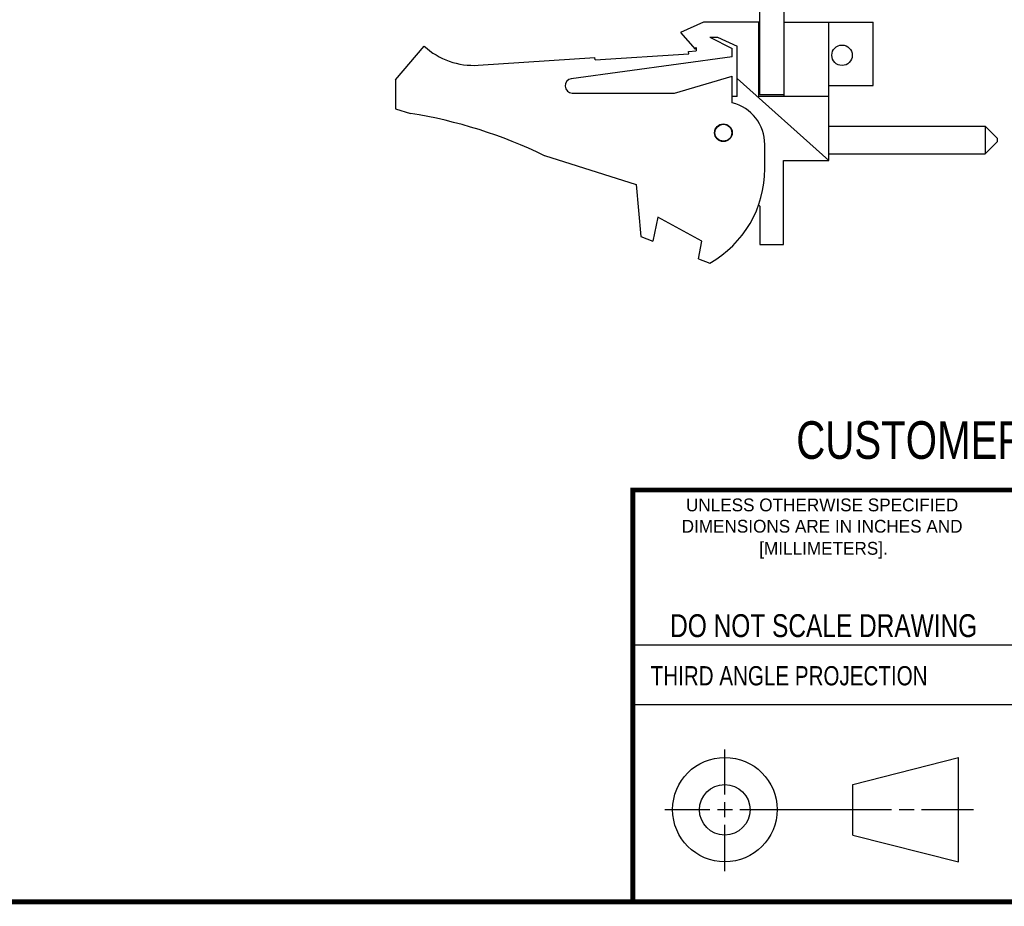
# Model space of a CAD drawing. Header units: inches. Extents: x 0.2 to 16.8, y 0.1 to 10.8.
# Tile 2 of 9: x 8.9 to 13, y 0.2 to 3.9. Entities that reach past the tile are written whole.
import ezdxf
from ezdxf.enums import TextEntityAlignment as Align

# ---------------------------------------------------------------- set-up
doc = ezdxf.new("R2010")
doc.units = ezdxf.units.IN
doc.header["$LTSCALE"] = 0.935
doc.header["$MEASUREMENT"] = 0
doc.layers.get('0').update_dxf_attribs({"linetype": 'CONTINUOUS'})
doc.styles.get("Standard").update_dxf_attribs({"font": 'txt', "width": 0.8})

msp = doc.modelspace()

# ---------------------------------------------------------------- linework, layer by layer
at = {"color": 7, "linetype": 'CONTINUOUS'}
for p, q in [((12.0107, 3.6127), (12.0107, 8.0562)), ((12.1107, 3.6057), (12.1107, 8.0557)), ((11.7757, 3.9157), (11.6807, 3.8727)), ((12.0057, 3.9157), (11.7757, 3.9157)), ((12.0057, 3.6057), (12.0057, 3.9157)), ((12.1107, 3.9157), (12.4807, 3.9157)), ((12.2967, 3.3407), (12.2967, 3.9157)), ((12.4807, 3.6527), (12.4807, 3.9157)), ((11.6807, 3.8727), (11.7407, 3.8027)), ((11.8017, 3.8527), (11.8339, 3.8527)), ((11.8017, 3.8527), (11.8957, 3.8057)), ((11.8339, 3.8527), (11.9157, 3.8157)), ((10.4957, 3.6757), (10.6157, 3.8157)), ((11.7407, 3.8027), (11.7457, 3.8102)), ((11.7457, 3.8102), (11.7457, 3.7957)), ((11.8957, 3.7707), (11.8957, 3.8057)), ((11.9157, 3.6057), (11.9157, 3.8157)), ((10.8393, 3.7363), (11.3246, 3.7681)), ((11.8957, 3.7707), (11.2267, 3.6804)), ((11.3253, 3.7581), (11.3246, 3.7681)), ((11.3253, 3.7581), (11.7144, 3.7836)), ((11.7138, 3.7936), (11.7457, 3.7957)), ((11.7144, 3.7836), (11.7138, 3.7936)), ((11.6557, 3.6207), (11.8957, 3.6907)), ((11.8957, 3.5807), (11.8957, 3.6907)), ((10.4957, 3.6757), (10.4957, 3.5557)), ((12.2967, 3.3407), (11.9157, 3.6813)), ((12.2967, 3.6527), (12.4807, 3.6527)), ((11.2307, 3.6207), (11.6557, 3.6207)), ((11.9157, 3.6057), (11.8957, 3.6057)), ((12.2967, 3.6057), (12.0057, 3.6057)), ((12.1107, 3.6127), (12.0107, 3.6127)), ((10.4957, 3.5557), (10.5577, 3.5361)), ((12.2967, 3.4832), (12.9467, 3.4832)), ((12.9467, 3.4832), (12.9967, 3.4332)), ((12.9467, 3.4832), (12.9467, 3.3682)), ((12.0307, 3.3056), (12.0307, 3.4064)), ((12.9467, 3.3682), (12.9967, 3.4182)), ((12.9967, 3.4332), (12.9967, 3.4182)), ((11.1157, 3.3604), (11.4957, 3.2407)), ((12.2967, 3.3682), (12.9467, 3.3682)), ((12.1087, 3.3407), (12.2967, 3.3407)), ((12.1087, 2.9907), (12.1087, 3.3407)), ((11.4957, 3.2407), (11.5157, 3.0237)), ((12.0049, 3.1555), (12.0107, 3.1507)), ((12.0107, 3.1507), (12.0107, 2.9907)), ((11.5857, 3.1044), (11.5657, 3.0044)), ((11.7697, 3.0044), (11.5857, 3.1044)), ((11.5157, 3.0237), (11.5657, 3.0044)), ((11.7551, 2.9316), (11.7697, 3.0044)), ((12.0107, 2.9907), (12.1087, 2.9907)), ((11.7551, 2.9316), (11.8017, 2.9137)), ((12.3963, 0.7462), (12.8358, 0.859)), ((12.8358, 0.4248), (12.8358, 0.859)), ((12.3963, 0.5362), (12.3963, 0.7462)), ((12.3963, 0.5362), (12.8358, 0.4248))]:
    msp.add_line(p, q, dxfattribs=at)
at = {"color": 2, "linetype": 'CONTINUOUS'}
for p, q in [((11.482, 1.3265), (13.0653, 1.3265)), ((13.0653, 1.0776), (11.482, 1.0776)), ((11.8648, 0.7044), (11.8648, 0.8912)), ((11.8648, 0.6106), (11.8648, 0.6731)), ((11.6146, 0.6419), (11.8023, 0.6419)), ((11.8335, 0.6419), (11.896, 0.6419)), ((11.9273, 0.6419), (12.5575, 0.6419)), ((12.5888, 0.6419), (12.6513, 0.6419)), ((12.6825, 0.6419), (12.8983, 0.6419)), ((11.8648, 0.3866), (11.8648, 0.5794))]:
    msp.add_line(p, q, dxfattribs=at)
at = {"color": 7, "linetype": 'CONTINUOUS', "const_width": 0.02}
for points in [[(11.4718, 1.9702), (16.75, 1.9707)], [(11.482, 0.25), (11.482, 1.9707)], [(0.25, 0.2586), (16.75, 0.2586)]]:
    msp.add_lwpolyline(points, dxfattribs=at)
at = {"color": 7, "linetype": 'CONTINUOUS'}
for centre, radius in [((12.3517, 3.7777), 0.0425), ((11.8587, 3.4557), 0.0365), ((11.8587, 3.4557), 0.035), ((11.8648, 0.6419), 0.2171), ((11.8642, 0.6412), 0.105)]:
    msp.add_circle(centre, radius, dxfattribs=at)
for centre, radius, start, end in [((10.8197, 4.0357), 0.3, 227.1666, 273.7467), ((11.2307, 3.6507), 0.03, 97.6845, 270), ((11.8507, 3.4064), 0.18, 0, 75.5225), ((10.2344, 1.5361), 2.026, 64.2145, 80.8167), ((11.5807, 3.3056), 0.45, 299.4136, 360)]:
    msp.add_arc(centre, radius, start, end, dxfattribs=at)

# ---------------------------------------------------------------- texts
at = {"color": 7, "linetype": 'CONTINUOUS', "width": 0.8}
for s, height, p in [('CUSTOMER DRAWING', 0.15625, (13.0668, 2.1001)), ('DO NOT SCALE DRAWING', 0.095, (12.2754, 1.3592))]:
    msp.add_text(s, height=height, dxfattribs=at).set_placement(p, align=Align.CENTER)
at = {"color": 2, "linetype": 'CONTINUOUS'}
for s, p in [('UNLESS OTHERWISE SPECIFIED', (12.2688, 1.8819)), ('DIMENSIONS ARE IN INCHES AND', (12.2688, 1.7933)), ('[MILLIMETERS].', (12.2746, 1.7015))]:
    msp.add_text(s, height=0.053254, dxfattribs=at).set_placement(p, align=Align.CENTER)
at = {"color": 2, "linetype": 'CONTINUOUS', "width": 0.8}
msp.add_text('THIRD ANGLE PROJECTION', height=0.08, dxfattribs=at).set_placement((11.5564, 1.1584))

doc.saveas('drawing.dxf')
